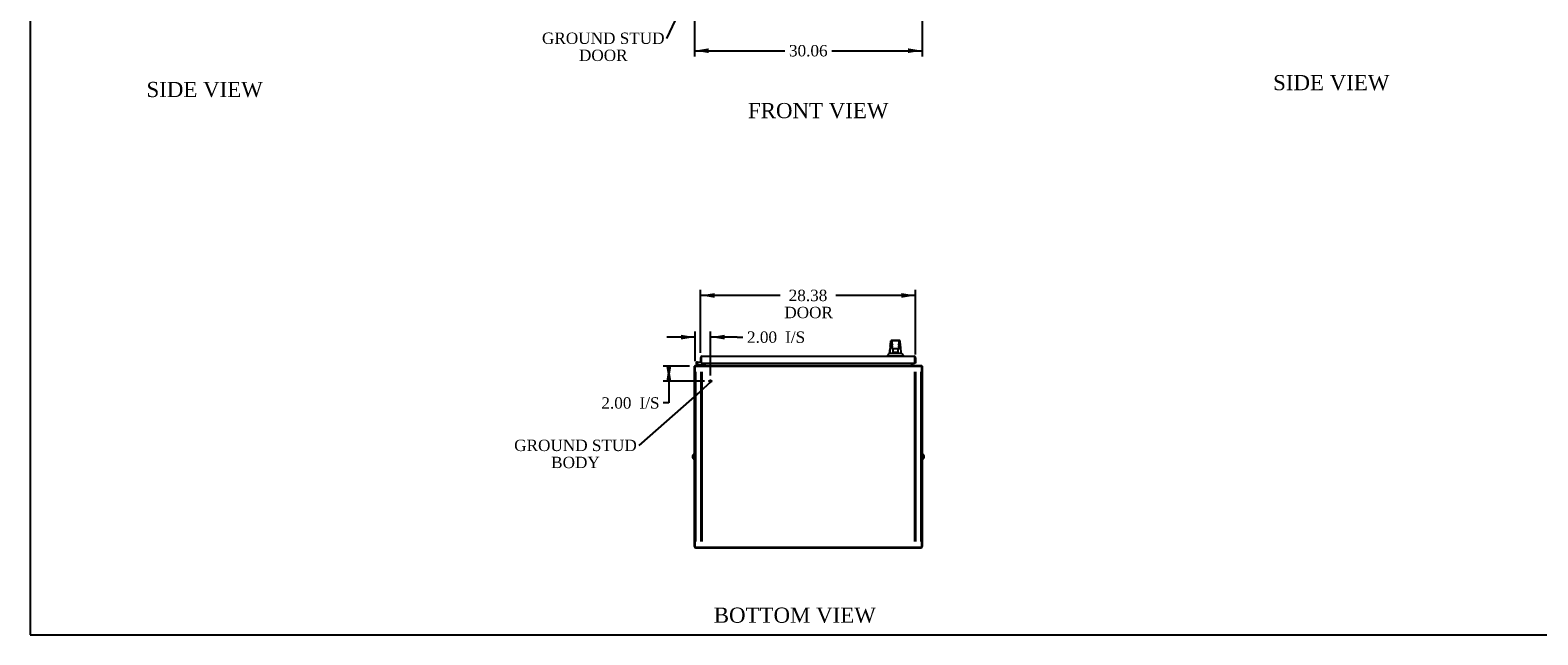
# Model space of a CAD drawing. Header units: inches. Extents: x 1 to 359, y -2 to 239.
# Tile 1 of 7: x 1 to 200, y 1 to 80. Entities that reach past the tile are written whole.
import ezdxf
from ezdxf import colors
from ezdxf.entities.mleader import LeaderData, LeaderLine
from ezdxf.enums import TextEntityAlignment as Align
from ezdxf.lldxf.tags import DXFTag
from ezdxf.math import Vec2, Vec3

# ---------------------------------------------------------------- set-up
doc = ezdxf.new("R2010")
doc.units = ezdxf.units.IN
doc.header["$MEASUREMENT"] = 0
for name, color, linetype in [('COM42890-3', 7, 'Continuous'), ('COM54578-60', 7, 'Continuous'), ('COM71106-7', 7, 'Continuous'), ('COM71108-7', 7, 'Continuous'), ('COM71112-4', 7, 'Continuous'), ('Default', 7, 'Continuous'), ('HAN13066', 7, 'Continuous'), ('SCS00680', 7, 'Continuous'), ('STD21878', 7, 'Continuous')]:
    doc.layers.add(name, color=color, linetype=linetype)
doc.styles.add('SEACAD_Times_New_Roman', font='times.ttf')
tags = doc.linetypes.add('HIDDEN2', pattern=[0.1875, 0.125, -0.0625]).pattern_tags.tags
tags[6:7] = [DXFTag(74, 4), DXFTag(75, 0), DXFTag(340, '0'), DXFTag(46, 0.0), DXFTag(50, 0.0), DXFTag(44, 0.0), DXFTag(45, 0.0)]
tags[4:5] = [DXFTag(74, 4), DXFTag(75, 0), DXFTag(340, '0'), DXFTag(46, 0.0), DXFTag(50, 0.0), DXFTag(44, 0.0), DXFTag(45, 0.0)]
doc.dimstyles.new('HAMMOND_(STH-300_x_200)', dxfattribs={"dimtxt": 1.5, "dimasz": 1.875, "dimexe": 0.75, "dimexo": 0.75, "dimgap": 0.375, "dimtad": 0, "dimtih": 1, "dimtoh": 1, "dimzin": 0, "dimdsep": 46, "dimtxsty": 'SEACAD_Times_New_Roman', "dimblk1": '_SE_FILLED', "dimblk2": '_SE_FILLED', "dimsah": 1, "dimcen": 0.75, "dimadec": 0, "dimazin": 0, "dimtfac": 0.8, "dimtofl": 0, "dimtmove": 0, "dimatfit": 3, "dimfxl": 1, "dimtolj": 1, "dimtzin": 0, "dimarcsym": 0})

# ---------------------------------------------------------------- blocks, each defined once
blk = doc.blocks.new('_SE_FILLED')
at = {"color": 0}
blk.add_line((0, 0), (-1, 0), dxfattribs=at)
blk.add_solid([(0, 0), (-1, -0.1665), (-1, 0.1665), (0, 0)], dxfattribs=at)
blk = doc.blocks.new('SE3')
at = {"layer": 'COM42890-3', "color": 7, "linetype": 'HIDDEN2'}
for p, q in [((89.18, 12.97), (89.18, 35.35)), ((89.87, 12.97), (89.87, 35.35)), ((89.99, 12.97), (89.99, 35.35)), ((118.05, 35.35), (118.05, 12.97)), ((118.18, 35.35), (118.18, 12.97)), ((118.86, 35.35), (118.86, 12.97)), ((89.18, 24.41), (89.09, 24.41)), ((89.09, 23.91), (89.18, 23.91)), ((118.96, 24.41), (118.86, 24.41)), ((118.86, 23.91), (118.96, 23.91))]:
    blk.add_line(p, q, dxfattribs=at)
at = {"layer": 'COM54578-60', "color": 7, "linetype": 'Continuous'}
for p, q in [((89.45, 36.19), (89.24, 36.4)), ((89.28, 36.45), (89.48, 36.25)), ((89.39, 36.61), (89.32, 36.61)), ((89.44, 36.49), (89.37, 36.49)), ((89.39, 36.61), (89.9, 36.61)), ((89.42, 36.55), (89.44, 36.55)), ((89.9, 36.55), (89.44, 36.55)), ((89.48, 36.25), (90.17, 36.25)), ((89.9, 37.1), (89.9, 37.1)), ((89.9, 36.61), (89.9, 36.61)), ((90.17, 36.25), (90.17, 36.19))]:
    blk.add_line(p, q, dxfattribs=at)
blk.add_circle((89.32, 36.49), 0.05, dxfattribs=at)
for radius, start, end in [(0.117, 0, 227.608), (0.055, 0, 228.8041), (0.055, 228.8041, 0), (0.117, 287.0274, 0), (0.135, 24.0421, 60.0736)]:
    blk.add_arc((89.32, 36.49), radius, start, end, dxfattribs=at)
at = {"layer": 'COM71106-7', "color": 7, "linetype": 'Continuous'}
for p, q in [((88.99, 12.32), (88.99, 36.1)), ((88.99, 36.1), (89.09, 36.1)), ((90.27, 36.5), (90.27, 36.29)), ((117.77, 36.29), (117.77, 36.5)), ((119.05, 36.1), (118.96, 36.1)), ((119.05, 36.1), (119.05, 12.32)), ((89.18, 12.13), (118.86, 12.13))]:
    blk.add_line(p, q, dxfattribs=at)
for centre, radius, start, end in [((89.18, 36), 0.19, 120, 150), ((90.18, 36.29), 0.095, 270, 0), ((90.18, 36.29), 0.19, 330, 0), ((117.87, 36.29), 0.19, 180, 210), ((117.87, 36.29), 0.095, 180, 270), ((118.86, 36), 0.19, 30, 60), ((89.18, 12.32), 0.19, 180, 270), ((118.86, 12.32), 0.19, 270, 0)]:
    blk.add_arc(centre, radius, start, end, dxfattribs=at)
at = {"layer": 'COM71108-7', "color": 7, "linetype": 'Continuous'}
for p, q in [((89.09, 36), (89.09, 36.19)), ((89.09, 36.19), (118.96, 36.19)), ((89.09, 12.19), (89.09, 36)), ((90.37, 36.29), (90.37, 36.5)), ((90.37, 36.29), (90.37, 36.19)), ((117.68, 36.5), (117.68, 36.29)), ((117.68, 36.19), (117.68, 36.29)), ((118.96, 36.19), (118.96, 36)), ((118.96, 36), (118.96, 12.19)), ((118.96, 12.19), (89.09, 12.19))]:
    blk.add_line(p, q, dxfattribs=at)
at = {"layer": 'COM71108-7', "color": 7, "linetype": 'HIDDEN2'}
for p, q in [((89.09, 36.1), (118.96, 36.1)), ((90.34, 36.19), (90.34, 36.1)), ((90.37, 36.19), (90.37, 36.1)), ((117.68, 36.19), (117.68, 36.1)), ((117.71, 36.19), (117.71, 36.1))]:
    blk.add_line(p, q, dxfattribs=at)
at = {"layer": 'COM71112-4', "color": 7, "linetype": 'Continuous'}
for p, q in [((89.8, 37.19), (89.8, 36.61)), ((89.8, 36.61), (89.9, 36.61)), ((89.9, 37.28), (89.86, 37.32)), ((89.9, 37.19), (89.9, 37.32)), ((89.9, 37.28), (89.9, 37.19)), ((89.9, 37.19), (89.9, 37.19)), ((89.9, 37.19), (89.9, 36.61)), ((89.9, 37.19), (89.9, 36.5)), ((89.9, 36.5), (118.08, 36.5)), ((89.99, 37.38), (117.99, 37.38)), ((89.99, 37.38), (89.99, 37.38)), ((89.99, 37.38), (89.99, 37.38)), ((117.99, 37.38), (117.99, 37.38)), ((117.99, 37.38), (117.99, 37.38)), ((118.08, 37.28), (118.13, 37.32)), ((118.08, 37.19), (118.08, 37.32)), ((118.08, 37.19), (118.08, 37.28)), ((118.08, 37.19), (118.08, 37.19)), ((118.08, 36.5), (118.08, 37.19)), ((118.08, 36.5), (118.08, 37.19)), ((118.18, 36.5), (118.08, 36.5)), ((118.18, 37.19), (118.18, 36.5))]:
    blk.add_line(p, q, dxfattribs=at)
for centre, start, end in [((89.99, 37.19), 136.168, 180), ((89.99, 37.19), 90.1509, 136.168), ((89.99, 37.19), 90, 90.0573), ((117.99, 37.19), 89.9427, 90), ((117.99, 37.19), 43.832, 89.8491), ((117.99, 37.19), 0, 43.832)]:
    blk.add_arc(centre, 0.19, start, end, dxfattribs=at)
for points in [[(89.9, 37.32), (89.91, 37.34), (89.93, 37.35), (89.96, 37.37), (89.98, 37.38), (89.99, 37.38)], [(118.08, 37.32), (118.07, 37.34), (118.05, 37.35), (118.02, 37.37), (118.01, 37.38), (117.99, 37.38)]]:
    blk.add_open_spline(points, degree=3, knots=[0, 0, 0, 0, 0.5, 0.5, 1, 1, 1, 1], dxfattribs=at)
at = {"layer": 'HAN13066', "color": 7, "linetype": 'Continuous'}
for p, q in [((114.74, 37.81), (114.94, 37.81)), ((114.92, 39.44), (114.92, 39.44)), ((114.94, 37.81), (115.06, 37.81)), ((114.98, 39.49), (116.07, 39.49)), ((115.06, 37.81), (115.26, 37.81)), ((115.07, 38.85), (115.07, 39.32)), ((115.07, 38.44), (115.07, 38.85)), ((115.07, 38.41), (115.07, 38.44)), ((115.16, 38.35), (115.13, 38.35)), ((115.89, 39.41), (115.16, 39.41)), ((115.89, 38.35), (115.16, 38.35)), ((115.22, 37.92), (115.22, 38.35)), ((115.22, 37.88), (115.22, 37.92)), ((115.44, 37.88), (115.25, 37.88)), ((115.26, 37.81), (115.33, 37.81)), ((115.33, 37.81), (115.42, 37.81)), ((115.42, 37.81), (115.46, 37.81)), ((115.61, 37.88), (115.44, 37.88)), ((115.46, 37.81), (115.58, 37.81)), ((115.58, 37.81), (115.88, 37.81)), ((115.79, 37.88), (115.61, 37.88)), ((115.82, 38.35), (115.82, 37.92)), ((115.82, 37.92), (115.82, 37.88)), ((115.88, 37.81), (115.99, 37.81)), ((115.92, 38.35), (115.89, 38.35)), ((115.98, 39.32), (115.98, 38.85)), ((115.98, 38.85), (115.98, 38.44)), ((115.98, 38.44), (115.98, 38.41)), ((115.99, 37.81), (116.29, 37.81)), ((116.13, 39.44), (116.13, 39.44)), ((114.43, 37.46), (114.78, 37.46)), ((114.43, 37.46), (114.43, 37.38)), ((114.78, 37.46), (115.02, 37.46)), ((115.02, 37.46), (115.46, 37.46)), ((115.46, 37.46), (115.58, 37.46)), ((115.58, 37.46), (115.63, 37.46)), ((115.63, 37.46), (115.78, 37.46)), ((115.78, 37.46), (116.26, 37.46)), ((116.26, 37.46), (116.61, 37.46)), ((116.61, 37.38), (116.61, 37.46))]:
    blk.add_line(p, q, dxfattribs=at)
for centre, radius, start, end in [((110.64, 41.09), 5.25, 316.2334, 321.3827), ((130.66, 36.82), 15.93, 173.1476, 176.4108), ((114.98, 39.43), 0.06, 89.9925, 174.0071), ((115.16, 39.32), 0.09, 90, 180), ((115.33, 38.84), 0.259, 130.7149, 177.9019), ((115.11, 38.85), 0.0411, 178.3464, 179.9974), ((115.16, 38.44), 0.09, 180, 270), ((115.13, 38.41), 0.06, 180, 270), ((115.89, 39.32), 0.09, 0, 90), ((115.72, 38.84), 0.259, 2.0981, 49.2851), ((115.89, 38.44), 0.09, 270, 0), ((115.92, 38.41), 0.06, 270, 0), ((115.94, 38.85), 0.0411, 0.0026, 1.6536), ((116.07, 39.43), 0.06, 5.5758, 90.0089), ((54.27, 31.77), 62.32, 5.5659, 6.5216), ((128.73, 48), 16.06, 219.3746, 221.0327)]:
    blk.add_arc(centre, radius, start, end, dxfattribs=at)
for points in [[(114.75, 37.81), (114.76, 37.96), (114.78, 38.1), (114.79, 38.24)], [(114.84, 38.72), (114.87, 38.96), (114.89, 39.2), (114.92, 39.44)], [(116.18, 38.85), (116.17, 39.05), (116.15, 39.24), (116.13, 39.44)]]:
    blk.add_open_spline(points, degree=3, dxfattribs=at)
for points, knots in [([(115.16, 38.57), (115.15, 38.58), (115.15, 38.59), (115.14, 38.62), (115.13, 38.63), (115.12, 38.67), (115.11, 38.69), (115.09, 38.73), (115.09, 38.74), (115.08, 38.76), (115.08, 38.77), (115.07, 38.81), (115.07, 38.83), (115.07, 38.85)], [0, 0, 0, 0, 0.125, 0.125, 0.25, 0.25, 0.5, 0.5, 0.625, 0.625, 0.75, 0.75, 1, 1, 1, 1]), ([(115.22, 37.92), (115.22, 37.93), (115.22, 37.94), (115.23, 37.95), (115.23, 37.96), (115.24, 37.98), (115.25, 37.99), (115.25, 38)], [0, 0, 0, 0, 0.25, 0.25, 0.5, 0.5, 1, 1, 1, 1]), ([(115.25, 37.88), (115.25, 37.88), (115.24, 37.88), (115.24, 37.88), (115.23, 37.88), (115.23, 37.88), (115.23, 37.88), (115.22, 37.88), (115.22, 37.88), (115.22, 37.88)], [0, 0, 0, 0, 0.25, 0.25, 0.5, 0.5, 0.75, 0.75, 1, 1, 1, 1]), ([(115.79, 38), (115.8, 37.99), (115.81, 37.98), (115.81, 37.96), (115.82, 37.95), (115.82, 37.94), (115.82, 37.93), (115.82, 37.92)], [0, 0, 0, 0, 0.5, 0.5, 0.75, 0.75, 1, 1, 1, 1]), ([(115.82, 37.88), (115.82, 37.88), (115.82, 37.88), (115.82, 37.88), (115.82, 37.88), (115.81, 37.88), (115.8, 37.88), (115.79, 37.88)], [0, 0, 0, 0, 0.25, 0.25, 0.5, 0.5, 1, 1, 1, 1]), ([(115.98, 38.85), (115.98, 38.83), (115.97, 38.81), (115.96, 38.77), (115.96, 38.76), (115.95, 38.74), (115.95, 38.73), (115.94, 38.69), (115.93, 38.67), (115.91, 38.63), (115.91, 38.62), (115.9, 38.59), (115.89, 38.58), (115.89, 38.57)], [0, 0, 0, 0, 0.25, 0.25, 0.375, 0.375, 0.5, 0.5, 0.75, 0.75, 0.875, 0.875, 1, 1, 1, 1])]:
    blk.add_open_spline(points, degree=3, knots=knots, dxfattribs=at)
at = {"layer": 'SCS00680', "color": 7, "linetype": 'Continuous'}
for centre, start, end in [((89.05, 24.16), 100.3132, 259.6868), ((119, 24.16), 280.3132, 79.6868)]:
    blk.add_arc(centre, 0.331, start, end, dxfattribs=at)
at = {"layer": 'STD21878', "color": 7, "linetype": 'HIDDEN2'}
for radius in [0.141, 0.125]:
    blk.add_circle((91.09, 34.1), radius, dxfattribs=at)
blk = doc.blocks.new('DMBLK54')
at = {"layer": 'Default', "linetype": 'Continuous'}
for points in [[(91.68, 45.72), (89.8, 45.41), (91.68, 45.09)], [(116.3, 45.72), (116.3, 45.09), (118.18, 45.41)]]:
    blk.add_hatch(color=7, dxfattribs=at).paths.add_polyline_path(points)
at = {"layer": 'Default', "color": 7, "linetype": 'Continuous'}
for p, q in [((89.8, 37.85), (89.8, 46.16)), ((118.18, 37.6), (118.18, 46.16)), ((100.32, 45.41), (89.8, 45.41)), ((118.18, 45.41), (107.66, 45.41))]:
    blk.add_line(p, q, dxfattribs=at)
at = {"layer": 'Default', "color": 7, "linetype": 'Continuous', "style": 'SEACAD_Times_New_Roman'}
for s, p in [('28.38', (101.43, 46.16)), ('DOOR', (100.85, 43.91))]:
    blk.add_text(s, height=1.5, dxfattribs=at).set_placement(p, align=Align.TOP_LEFT)
blk = doc.blocks.new('DMBLK61')
at = {"layer": 'Default', "linetype": 'Continuous'}
for points in [[(90.87, 77.36), (90.87, 77.98), (88.99, 77.67)], [(117.18, 77.36), (119.05, 77.67), (117.18, 77.98)]]:
    blk.add_hatch(color=7, dxfattribs=at).paths.add_polyline_path(points)
at = {"layer": 'Default', "color": 7, "linetype": 'Continuous'}
for p, q in [((88.99, 83.3), (88.99, 76.92)), ((119.05, 83.3), (119.05, 76.92)), ((88.99, 77.67), (100.94, 77.67)), ((107.11, 77.67), (119.05, 77.67))]:
    blk.add_line(p, q, dxfattribs=at)
at = {"layer": 'Default', "color": 7, "linetype": 'Continuous', "style": 'SEACAD_Times_New_Roman'}
blk.add_text('30.06', height=1.5, dxfattribs=at).set_placement((101.47, 78.42), align=Align.TOP_LEFT)
blk = doc.blocks.new('DMBLK75')
at = {"layer": 'Default', "linetype": 'Continuous'}
for points in [[(87.21, 40.22), (87.21, 39.6), (89.09, 39.91)], [(92.96, 40.22), (91.09, 39.91), (92.96, 39.6)]]:
    blk.add_hatch(color=7, dxfattribs=at).paths.add_polyline_path(points)
at = {"layer": 'Default', "color": 7, "linetype": 'Continuous'}
for p, q in [((89.09, 39.91), (85.34, 39.91)), ((89.09, 36.75), (89.09, 40.66)), ((91.09, 34.85), (91.09, 40.66)), ((94.65, 39.91), (91.09, 39.91)), ((94.65, 39.91), (95.4, 39.91))]:
    blk.add_line(p, q, dxfattribs=at)
at = {"layer": 'Default', "color": 7, "linetype": 'Continuous', "style": 'SEACAD_Times_New_Roman'}
for s, p in [('2.00', (95.93, 40.66)), ('I/S', (100.96, 40.66))]:
    blk.add_text(s, height=1.5, dxfattribs=at).set_placement(p, align=Align.TOP_LEFT)
blk = doc.blocks.new('DMBLK76')
at = {"layer": 'Default', "linetype": 'Continuous'}
for points in [[(85.3, 34.22), (85.92, 34.22), (85.61, 36.1)], [(85.3, 35.97), (85.61, 34.1), (85.92, 35.97)]]:
    blk.add_hatch(color=7, dxfattribs=at).paths.add_polyline_path(points)
at = {"layer": 'Default', "color": 7, "linetype": 'Continuous'}
for p, q in [((88.34, 36.1), (84.86, 36.1)), ((85.61, 36.1), (85.61, 31.24)), ((90.34, 34.1), (84.86, 34.1)), ((85.61, 31.24), (84.86, 31.24))]:
    blk.add_line(p, q, dxfattribs=at)
at = {"layer": 'Default', "color": 7, "linetype": 'Continuous', "style": 'SEACAD_Times_New_Roman'}
for s, p in [('2.00', (76.71, 31.99)), ('I/S', (81.74, 31.99))]:
    blk.add_text(s, height=1.5, dxfattribs=at).set_placement(p, align=Align.TOP_LEFT)
blk = doc.blocks.new('BORDER')
at = {"layer": 'Default', "color": 7, "linetype": 'Continuous'}
for p, q in [((-41.86, 27.86), (-41.86, 0)), ((-41.86, 0), (0, 0))]:
    blk.add_line(p, q, dxfattribs=at)

msp = doc.modelspace()

# ---------------------------------------------------------------- block references
at = {"layer": 'Default', "color": 7, "xscale": 8.55, "yscale": 8.55, "zscale": 8.55}
msp.add_blockref('BORDER', (359.223, 0.67), dxfattribs=at)
at = {"layer": 'Default'}
msp.add_blockref('SE3', (0, 0), dxfattribs=at)

# ---------------------------------------------------------------- texts
at = {"layer": 'Default', "color": 7, "linetype": 'Continuous', "style": 'SEACAD_Times_New_Roman'}
for s, p in [('SIDE VIEW', (165.367, 74.463)), ('SIDE VIEW', (16.678, 73.557)), ('FRONT VIEW', (96.055, 70.776)), ('BOTTOM VIEW', (91.543, 4.261))]:
    msp.add_text(s, height=2, dxfattribs=at).set_placement(p, align=Align.TOP_LEFT)

# ---------------------------------------------------------------- dimensions: what is measured, and where the dimension line sits
at = {"layer": 'Default', "color": 7, "linetype": 'Continuous'}
dim = msp.add_linear_dim(base=(88.995, 77.672), p1=(88.995, 84.046), p2=(119.055, 84.046), angle=0, text='\\A1;<>', dimstyle='HAMMOND_(STH-300_x_200)', dxfattribs=at)
dim.commit()
dim.dimension.update_dxf_attribs({"geometry": 'DMBLK61', "text_midpoint": (104.025, 77.672), "dimtype": 161})
dim = msp.add_linear_dim(base=(89.804018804, 45.407077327), p1=(118.179018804, 36.847105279), p2=(89.804018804, 37.095268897), text='\\A1;<>\\PDOOR', dimstyle='HAMMOND_(STH-300_x_200)', dxfattribs=at)
dim.commit()
dim.dimension.update_dxf_attribs({"geometry": 'DMBLK54', "text_midpoint": (103.991518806, 45.407077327), "dimtype": 160})
dim = msp.add_linear_dim(base=(89.09, 39.909), p1=(91.09, 34.098), p2=(89.09, 36.003), text='\\A1;<> I/S', dimstyle='HAMMOND_(STH-300_x_200)', override={"dimtmove": 1}, dxfattribs=at)
dim.commit()
dim.dimension.update_dxf_attribs({"geometry": 'DMBLK75', "text_midpoint": (95.404, 39.909), "dimtype": 160})
dim = msp.add_linear_dim(base=(85.609, 34.098), p1=(89.09, 36.098), p2=(91.09, 34.098), angle=90, text='\\A1;<> I/S', dimstyle='HAMMOND_(STH-300_x_200)', override={"dimtmove": 1}, dxfattribs=at)
dim.commit()
dim.dimension.update_dxf_attribs({"geometry": 'DMBLK76', "text_midpoint": (84.859, 31.241), "dimtype": 160})

# ---------------------------------------------------------------- leaders
ml = msp.add_multileader_mtext('Standard', dxfattribs=at)
ml.set_content('{\\pxsm0.9;\\fTimes New Roman|b0||i0||c0|p34;\\W1.;GROUND STUD\\PDOOR\\P}', color=7)
ml.set_leader_properties()
ml.build(insert=Vec2(0, 0))
ml.multileader.update_dxf_attribs({"dogleg_length": 0, "arrow_head_size": 1.875})
ctx = ml.context
ctx.base_point, ctx.char_height, ctx.arrow_head_size, ctx.landing_gap_size = Vec3(69.039, 78.635), 1.5, 1.875, 0.525
ctx.text_align_type = 1
notes = []
notes.append((ctx, [(0, (1, 1, 0), (85.314, 79.295), (-1, 0), 0, [(0, [(91.782, 93.093)], 0, [])])]))
ctx.mtext.insert, ctx.mtext.alignment = Vec3(76.959, 80.061), 2
ml = msp.add_multileader_mtext('Standard', dxfattribs=at)
ml.set_content('{\\pxsm0.9;\\fTimes New Roman|b0||i0||c0|p34;\\W1.;GROUND STUD\\PBODY\\P}', color=7)
ml.set_leader_properties()
ml.set_arrow_properties(name='_SE_FILLED')
ml.build(insert=Vec2(0, 0))
ml.multileader.update_dxf_attribs({"dogleg_length": 0, "arrow_head_size": 1.875})
ctx = ml.context
ctx.base_point, ctx.char_height, ctx.arrow_head_size, ctx.landing_gap_size = Vec3(65.369, 24.968), 1.5, 1.875, 0.525
ctx.text_align_type = 1
notes.append((ctx, [(0, (1, 1, 0), (81.644, 25.628), (-1, 0), 0, [(0, [(91.108, 33.958)], 0, [])])]))
ctx.mtext.insert, ctx.mtext.alignment = Vec3(73.289, 26.394), 2
for ctx, leaders in notes:
    for number, flags, end, landing, length, lines in leaders:
        leader = LeaderData()
        leader.index, (leader.has_last_leader_line, leader.has_dogleg_vector, leader.attachment_direction) = number, flags
        leader.last_leader_point, leader.dogleg_vector, leader.dogleg_length = Vec3(end), Vec3(landing), length
        for number, points, colour, breaks in lines:
            line = LeaderLine()
            line.index, line.vertices, line.color, line.breaks = number, Vec3.list(points), colors.encode_raw_color(colour), breaks
            leader.lines.append(line)
        ctx.leaders.append(leader)

doc.saveas('drawing.dxf')
